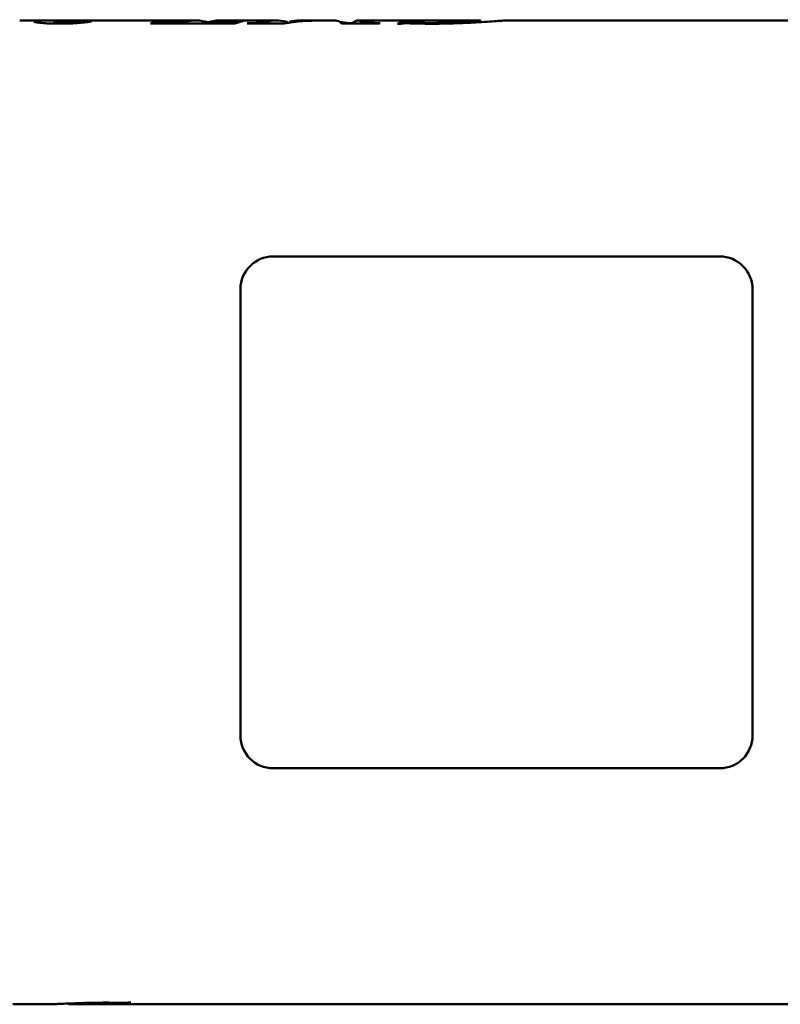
# Model space of a CAD drawing. Header units: millimetres. Extents: x 1101 to 1524, y 677 to 1180.
# Tile 2 of 4: x 1223 to 1339, y 823 to 973. Entities that reach past the tile are written whole.
import ezdxf

# ---------------------------------------------------------------- set-up
doc = ezdxf.new("R2010")
doc.units = ezdxf.units.MM
doc.header["$LTSCALE"] = 6.25
doc.layers.add('Widoczne (ISO)', color=7, linetype='Continuous', lineweight=50)

msp = doc.modelspace()

# ---------------------------------------------------------------- linework, layer by layer
at = {"layer": 'Widoczne (ISO)'}
for p, q in [((1222.74, 973.07), (1227.36, 973.07)), ((1228.03, 972.98), (1228.03, 972.6)), ((1229.44, 973.07), (1249.59, 973.07)), ((1233.2, 972.95), (1233.2, 972.86)), ((1255.53, 972.63), (1242.67, 972.63)), ((1243.88, 972.98), (1243.88, 972.63)), ((1243.88, 972.98), (1244.3, 972.98)), ((1244.28, 972.94), (1244.28, 972.63)), ((1247.56, 972.74), (1247.56, 972.63)), ((1251.11, 972.74), (1251.11, 972.63)), ((1251.3, 972.8), (1251.3, 972.8)), ((1253.15, 973.07), (1261.82, 973.07)), ((1256.34, 972.98), (1256.8, 972.98)), ((1256.34, 972.98), (1256.34, 972.88)), ((1263.01, 972.63), (1257.4, 972.63)), ((1257.54, 972.68), (1257.54, 972.63)), ((1263.53, 972.8), (1263.53, 972.71)), ((1263.81, 972.88), (1263.81, 972.75)), ((1265.35, 973.07), (1267.51, 973.07)), ((1268.61, 973.07), (1270.89, 973.07)), ((1277.48, 972.63), (1271.77, 972.63)), ((1272.93, 972.66), (1273.41, 972.66)), ((1272.93, 972.66), (1272.93, 972.63)), ((1273.41, 972.66), (1273.41, 972.63)), ((1274.27, 973.07), (1276.49, 973.07)), ((1274.88, 972.86), (1274.88, 972.63)), ((1275.41, 972.76), (1275.41, 972.63)), ((1277.4, 973.07), (1280.81, 973.07)), ((1280.73, 972.59), (1280.3, 972.59)), ((1287.69, 973.07), (1280.8, 973.07)), ((1281.4, 973), (1281.4, 972.65)), ((1281.4, 973), (1281.82, 973)), ((1281.82, 973), (1281.82, 972.65)), ((1287.7, 973.07), (1292.65, 973.07)), ((1292.92, 973.03), (1292.92, 972.83)), ((1296.6, 973.07), (1343.65, 973.07)), ((1261.35, 937.13), (1329.35, 937.13)), ((1256.35, 864.13), (1256.35, 932.13)), ((1334.35, 932.13), (1334.35, 864.13)), ((1329.35, 859.13), (1261.35, 859.13)), ((1221.67, 823.17), (1227.48, 823.17)), ((1230.18, 823.21), (1230.18, 823.29)), ((1230.47, 823.17), (1241.29, 823.17)), ((1238.51, 823.21), (1238.51, 823.38)), ((1238.82, 823.21), (1238.51, 823.21)), ((1238.82, 823.21), (1238.82, 823.39)), ((1239.32, 823.42), (1239.64, 823.42)), ((1241.36, 823.18), (1241.36, 823.19)), ((1243.22, 823.17), (1243.72, 823.17)), ((1243.24, 823.2), (1243.83, 823.2)), ((1244.41, 823.17), (1244.41, 823.18)), ((1246.35, 823.17), (1248.3, 823.17)), ((1250.27, 823.17), (1252.57, 823.17)), ((1252.58, 823.18), (1252.58, 823.2)), ((1254.72, 823.17), (1257.73, 823.17)), ((1257.83, 823.18), (1257.83, 823.19)), ((1260.03, 823.17), (1262.24, 823.17)), ((1260.11, 823.2), (1260.64, 823.2)), ((1264.48, 823.17), (1267.19, 823.17)), ((1267.29, 823.18), (1267.29, 823.19)), ((1269.27, 823.18), (1269.27, 823.2)), ((1269.38, 823.2), (1269.93, 823.2)), ((1269.52, 823.18), (1269.52, 823.2)), ((1269.61, 823.17), (1271.59, 823.17)), ((1270.22, 823.18), (1270.22, 823.18)), ((1271.66, 823.18), (1271.66, 823.2)), ((1273.99, 823.17), (1343.65, 823.17))]:
    msp.add_line(p, q, dxfattribs=at)
for centre, start, end in [((1261.35, 932.13), 90, 180), ((1329.35, 932.13), 0, 90), ((1261.35, 864.13), 180, 270), ((1329.35, 864.13), 270, 0)]:
    msp.add_arc(centre, 5, start, end, dxfattribs=at)
for centre, major_axis, ratio, start_param, end_param in [((1223.32, 898.13), (-169.89, 0), 0.441176, 4.651558, 4.654179), ((1244.96, 898.13), (0, -74.95), 0.281818, 3.192641, 3.250388), ((1249.59, 898.13), (0, -74.95), 0.286334, 3.075543, 3.236538), ((1253.15, 898.13), (0, 74.95), 0.286645, 0, 0.094946), ((1257.92, 898.13), (0, 74.95), 0.293939, 0.051049, 0.108796), ((1260.11, 898.13), (0, -74.95), 0.333333, 3.244601, 3.250388), ((1261.82, 898.13), (0, -74.95), 0.284439, 3.074844, 3.211687), ((1268.61, 898.13), (0, 74.95), 0.688466, 0, 0.108796), ((1267.51, 898.13), (0, -74.95), 0.689042, 3.130953, 3.213436), ((1265.35, 898.13), (0, 74.95), 0.287154, 0, 0.071843), ((1270.89, 898.13), (0, -74.95), 0.108205, 3.032797, 3.141593), ((1267.51, 898.13), (0, -74.95), 0.689042, 3.036505, 3.064031), ((1274.27, 898.13), (0, 74.95), 0.108422, 6.207845, 6.388273), ((1276.49, 898.13), (0, -74.95), 0.286241, 3.120629, 3.216933), ((1277.4, 898.13), (0, 74.95), 0.290608, 0, 0.091267), ((1280.19, 898.13), (0, 74.95), 0.333333, 0.103008, 0.108796), ((1282.12, 898.13), (0, -74.95), 0.21374, 3.18653, 3.255302), ((1280.81, 898.13), (0, -74.95), 0.272727, 3.14097, 3.142215), ((1287.7, 898.13), (0, 74.95), 0.272727, 0, 0.000623), ((1238.36, 898.13), (0, 74.95), 0.21374, 3.170403, 3.221892), ((1239.86, 898.13), (0, -74.95), 0.307692, 0.01468, 0.018081), ((1233.46, 898.13), (-377.25, 0), 0.198675, 1.588877, 1.596728), ((1243.22, 898.13), (0, 74.95), 0.315582, 3.117254, 3.167524), ((1256.79, 898.13), (0, -74.95), 0.235294, 0.014418, 0.018866), ((1249.14, 898.13), (-423.33, 0), 0.177049, 1.589662, 1.596728), ((1260.03, 898.13), (0, 74.95), 0.314845, 3.117215, 3.167524), ((1262.24, 898.13), (0, -74.95), 0.307971, 0, 0.021614), ((1216.37, 898.13), (-2145.44, 0), 0.034934, 1.59241, 1.593457), ((1264.48, 898.13), (0, 74.95), 0.3, 3.119403, 3.164253), ((1265.93, 898.13), (0, -74.95), 0.285714, 0.01468, 0.019259), ((1257.57, 898.13), (-455.58, 0), 0.164516, 1.590055, 1.596728), ((1269.37, 898.13), (0, 74.95), 0.282908, 3.116827, 3.136782), ((1269.37, 898.13), (0, 74.95), 0.285714, 3.148293, 3.167524)]:
    msp.add_ellipse(centre, major_axis=major_axis, ratio=ratio, start_param=start_param, end_param=end_param, dxfattribs=at)
for points, knots in [([(1227.71, 973.07), (1227.1, 973.08), (1226.42, 973.07), (1225.73, 973.05), (1225.38, 973.03), (1225.01, 972.97), (1224.93, 972.94), (1224.93, 972.91)], [-1.000625, -1.000625, -1.000625, -1.000625, -0.40436, -0.40436, -0.158001, -0.158001, 0, 0, 0, 0]), ([(1228.86, 972.6), (1228.5, 972.6), (1228.14, 972.6), (1227.4, 972.62), (1227.02, 972.64), (1226.19, 972.69), (1225.85, 972.73), (1225.42, 972.78), (1225.24, 972.8), (1224.99, 972.86), (1224.93, 972.88), (1224.93, 972.91)], [0, 0, 0, 0, 0.1084356, 0.1084356, 0.2304336, 0.2304336, 0.4027975, 0.4027975, 0.6039757, 0.6039757, 0.8050438, 0.8050438, 0.8050438, 0.8050438]), ([(1228.03, 972.98), (1228.03, 973.01), (1228.15, 973.04), (1228.54, 973.06), (1228.78, 973.08), (1229.44, 973.08)], [-1.0777509, -1.0777509, -1.0777509, -1.0777509, -0.5876789, -0.5876789, -0.2296382, -0.2296382, -0.2296382, -0.2296382]), ([(1228.03, 972.98), (1228.03, 972.97), (1228.07, 972.95), (1228.28, 972.91), (1228.43, 972.89), (1228.78, 972.87), (1229.02, 972.85), (1229.51, 972.83), (1229.67, 972.83), (1230.03, 972.82), (1230.21, 972.82), (1230.39, 972.82)], [0, 0, 0, 0, 0.0945251, 0.0945251, 0.1839729, 0.1839729, 0.2503029, 0.2503029, 0.2815516, 0.2815516, 0.3148956, 0.3148956, 0.3148956, 0.3148956]), ([(1232.05, 972.73), (1231.69, 972.7), (1231.29, 972.67), (1230.84, 972.64), (1230.54, 972.63), (1230.23, 972.62), (1229.91, 972.61), (1229.57, 972.6), (1229.22, 972.6), (1228.86, 972.6)], [0, 0, 0, 0, 0.1485507, 0.1485507, 0.1485507, 0.2477039, 0.2477039, 0.2477039, 0.3532181, 0.3532181, 0.3532181, 0.3532181]), ([(1230.39, 972.82), (1230.77, 972.82), (1231.12, 972.83), (1231.47, 972.84), (1231.81, 972.85), (1232.12, 972.87), (1232.39, 972.88), (1232.71, 972.9), (1232.97, 972.93), (1233.2, 972.95)], [0, 0, 0, 0, 0.111392, 0.111392, 0.111392, 0.2236781, 0.2236781, 0.2236781, 0.35119, 0.35119, 0.35119, 0.35119]), ([(1233.65, 972.94), (1233.48, 972.91), (1233.27, 972.87), (1232.75, 972.8), (1232.44, 972.76), (1232.05, 972.73)], [0, 0, 0, 0, 0.1559955, 0.1559955, 0.3122666, 0.3122666, 0.3122666, 0.3122666]), ([(1244.3, 972.98), (1244.29, 972.97), (1244.29, 972.97), (1244.28, 972.96), (1244.28, 972.96), (1244.28, 972.95), (1244.28, 972.94)], [0, 0, 0, 0, 0.03184245, 0.03184245, 0.03184245, 0.05997092, 0.05997092, 0.05997092, 0.05997092]), ([(1244.28, 972.94), (1244.28, 972.93), (1244.31, 972.9), (1244.5, 972.86), (1244.63, 972.84), (1245.04, 972.8), (1245.29, 972.79), (1245.74, 972.77), (1246.05, 972.76), (1246.74, 972.74), (1247.16, 972.74), (1247.56, 972.74)], [0, 0, 0, 0, 0.0965142, 0.0965142, 0.1806184, 0.1806184, 0.291336, 0.291336, 0.4669429, 0.4669429, 0.6927457, 0.6927457, 0.6927457, 0.6927457]), ([(1251.01, 972.91), (1251.08, 972.9), (1251.15, 972.88), (1251.25, 972.84), (1251.3, 972.82), (1251.3, 972.8)], [0, 0, 0, 0, 0.0760048, 0.0760048, 0.1515188, 0.1515188, 0.1515188, 0.1515188]), ([(1251.11, 972.74), (1251.65, 972.74), (1252.19, 972.75), (1253.15, 972.77), (1253.57, 972.78), (1254.28, 972.82), (1254.73, 972.84), (1255.66, 972.92), (1256.03, 972.95), (1256.34, 972.98)], [0, 0, 0, 0, 0.1607151, 0.1607151, 0.2979185, 0.2979185, 0.403675, 0.403675, 0.4905873, 0.4905873, 0.4905873, 0.4905873]), ([(1257.54, 972.68), (1257.88, 972.68), (1258.23, 972.68), (1258.79, 972.7), (1259.01, 972.71), (1259.34, 972.73), (1259.5, 972.74), (1259.96, 972.81), (1260.17, 972.85), (1260.33, 972.89)], [0, 0, 0, 0, 0.1006665, 0.1006665, 0.1735115, 0.1735115, 0.2212867, 0.2212867, 0.2934034, 0.2934034, 0.2934034, 0.2934034]), ([(1263.24, 972.91), (1263.31, 972.89), (1263.38, 972.87), (1263.49, 972.84), (1263.53, 972.82), (1263.53, 972.8)], [0, 0, 0, 0, 0.0740872, 0.0740872, 0.1476956, 0.1476956, 0.1476956, 0.1476956]), ([(1275.41, 972.76), (1275.63, 972.74), (1275.87, 972.72), (1276.26, 972.7), (1276.42, 972.69), (1276.98, 972.68), (1277.33, 972.68), (1277.62, 972.68)], [0, 0, 0, 0, 0.0977459, 0.0977459, 0.156697, 0.156697, 0.2222891, 0.2222891, 0.2222891, 0.2222891]), ([(1281.71, 972.65), (1281.59, 972.65), (1281.47, 972.65), (1281.35, 972.65), (1281.24, 972.64), (1281.13, 972.63), (1281.04, 972.63), (1280.92, 972.62), (1280.82, 972.6), (1280.73, 972.59)], [0, 0, 0, 0, 0.0373587, 0.0373587, 0.0373587, 0.0749343, 0.0749343, 0.0749343, 0.1182243, 0.1182243, 0.1182243, 0.1182243]), ([(1282.68, 972.64), (1282.52, 972.64), (1282.35, 972.64), (1282.01, 972.65), (1281.83, 972.65), (1281.71, 972.65)], [0, 0, 0, 0, 0.0492061, 0.0492061, 0.1031297, 0.1031297, 0.1031297, 0.1031297]), ([(1281.82, 973), (1281.84, 972.97), (1281.92, 972.93), (1282.22, 972.86), (1282.38, 972.84), (1282.84, 972.78), (1283.13, 972.76), (1283.69, 972.72), (1284.03, 972.71), (1284.71, 972.69), (1285.06, 972.69), (1285.4, 972.69)], [0, 0, 0, 0, 0.1883373, 0.1883373, 0.305719, 0.305719, 0.4331209, 0.4331209, 0.5811268, 0.5811268, 0.7222059, 0.7222059, 0.7222059, 0.7222059]), ([(1284.21, 972.6), (1283.99, 972.6), (1283.69, 972.61), (1283.18, 972.62), (1282.92, 972.63), (1282.68, 972.64)], [0, 0, 0, 0, 0.0657178, 0.0657178, 0.1261645, 0.1261645, 0.1261645, 0.1261645]), ([(1285.51, 972.59), (1285.28, 972.59), (1285.06, 972.59), (1284.84, 972.59), (1284.63, 972.59), (1284.42, 972.6), (1284.21, 972.6)], [0, 0, 0, 0, 0.0669384, 0.0669384, 0.0669384, 0.1294847, 0.1294847, 0.1294847, 0.1294847]), ([(1292.92, 973.03), (1292.92, 973.04), (1292.91, 973.05), (1292.86, 973.06), (1292.83, 973.07), (1292.74, 973.07), (1292.66, 973.08), (1292.46, 973.07), (1292.32, 973.07), (1291.77, 973.03), (1291.23, 972.99), (1290.34, 972.91), (1290.03, 972.89), (1288.82, 972.8), (1287.99, 972.75), (1287.08, 972.72), (1286.71, 972.71), (1286.01, 972.69), (1285.71, 972.69), (1285.4, 972.69)], [-0.8109123, -0.8109123, -0.8109123, -0.8109123, -0.7694082, -0.7694082, -0.7309137, -0.7309137, -0.676904, -0.676904, -0.6126912, -0.6126912, -0.4605335, -0.4605335, -0.3887661, -0.3887661, -0.2114739, -0.2114739, -0.092169, -0.092169, 0, 0, 0, 0]), ([(1292.66, 972.82), (1291.98, 972.78), (1291.27, 972.74), (1290.51, 972.7), (1289.63, 972.66), (1288.72, 972.63), (1287.77, 972.61), (1287.02, 972.6), (1286.27, 972.59), (1285.51, 972.59)], [0, 0, 0, 0, 0.2492662, 0.2492662, 0.2492662, 0.5382301, 0.5382301, 0.5382301, 0.7662242, 0.7662242, 0.7662242, 0.7662242]), ([(1296.6, 973.07), (1296.57, 973.07), (1296.54, 973.07), (1296.32, 973.07), (1296.03, 973.04), (1295.26, 972.99), (1294.82, 972.96), (1293.82, 972.89), (1293.25, 972.85), (1292.66, 972.82)], [0.1254324, 0.1254324, 0.1254324, 0.1254324, 0.1891415, 0.1891415, 0.4443338, 0.4443338, 0.6656484, 0.6656484, 0.888077, 0.888077, 0.888077, 0.888077]), ([(1227.48, 823.17), (1227.49, 823.17), (1227.49, 823.17), (1227.63, 823.18), (1227.85, 823.18), (1228.42, 823.21), (1228.75, 823.23), (1229.5, 823.26), (1229.93, 823.28), (1230.38, 823.3)], [0.1312744, 0.1312744, 0.1312744, 0.1312744, 0.1448433, 0.1448433, 0.3329799, 0.3329799, 0.4983942, 0.4983942, 0.6657899, 0.6657899, 0.6657899, 0.6657899]), ([(1235.82, 823.36), (1235.59, 823.36), (1235.36, 823.36), (1234.85, 823.36), (1234.58, 823.35), (1233.91, 823.33), (1233.28, 823.31), (1232.36, 823.26), (1232.12, 823.25), (1231.45, 823.21), (1231.08, 823.19), (1230.69, 823.18), (1230.58, 823.18), (1230.4, 823.17), (1230.34, 823.18), (1230.25, 823.18), (1230.23, 823.19), (1230.19, 823.2), (1230.18, 823.2), (1230.18, 823.21)], [0, 0, 0, 0, 0.0688992, 0.0688992, 0.1548671, 0.1548671, 0.2876193, 0.2876193, 0.3421404, 0.3421404, 0.4547561, 0.4547561, 0.5129767, 0.5129767, 0.5654637, 0.5654637, 0.6020218, 0.6020218, 0.6420829, 0.6420829, 0.6420829, 0.6420829]), ([(1230.38, 823.3), (1230.93, 823.32), (1231.52, 823.34), (1232.15, 823.36), (1232.77, 823.38), (1233.42, 823.4), (1234.09, 823.41), (1234.63, 823.41), (1235.19, 823.42), (1235.74, 823.42)], [0, 0, 0, 0, 0.2051274, 0.2051274, 0.2051274, 0.4080071, 0.4080071, 0.4080071, 0.5744855, 0.5744855, 0.5744855, 0.5744855]), ([(1235.74, 823.42), (1235.91, 823.42), (1236.08, 823.42), (1236.24, 823.42), (1236.4, 823.41), (1236.56, 823.41), (1236.71, 823.41)], [0, 0, 0, 0, 0.05020378, 0.05020378, 0.05020378, 0.09711198, 0.09711198, 0.09711198, 0.09711198]), ([(1238.51, 823.21), (1238.48, 823.22), (1238.39, 823.25), (1238, 823.3), (1237.82, 823.31), (1237.45, 823.33), (1237.2, 823.34), (1236.57, 823.36), (1236.2, 823.36), (1235.82, 823.36)], [0, 0, 0, 0, 0.187837, 0.187837, 0.3182075, 0.3182075, 0.4965603, 0.4965603, 0.7234003, 0.7234003, 0.7234003, 0.7234003]), ([(1236.71, 823.41), (1236.85, 823.41), (1237.03, 823.41), (1237.16, 823.41), (1237.38, 823.4), (1237.64, 823.4), (1237.86, 823.39)], [0, 0, 0, 0, 0.0412532, 0.0412532, 0.0412532, 0.1116942, 0.1116942, 0.1116942, 0.1116942]), ([(1237.86, 823.39), (1238, 823.39), (1238.16, 823.39), (1238.3, 823.39), (1238.4, 823.38), (1238.5, 823.38), (1238.58, 823.38)], [0, 0, 0, 0, 0.04325392, 0.04325392, 0.04325392, 0.07191674, 0.07191674, 0.07191674, 0.07191674]), ([(1238.58, 823.38), (1238.68, 823.38), (1238.77, 823.38), (1238.85, 823.39), (1238.94, 823.39), (1239.02, 823.39), (1239.09, 823.4), (1239.18, 823.4), (1239.25, 823.41), (1239.32, 823.42)], [0, 0, 0, 0, 0.02810366, 0.02810366, 0.02810366, 0.05618255, 0.05618255, 0.05618255, 0.08859231, 0.08859231, 0.08859231, 0.08859231]), ([(1241.36, 823.18), (1241.36, 823.18), (1241.35, 823.18), (1241.3, 823.18), (1241.27, 823.18), (1241.2, 823.18), (1241.14, 823.18), (1240.97, 823.18), (1240.88, 823.18), (1240.63, 823.18), (1240.4, 823.18), (1240.2, 823.18)], [0, 0, 0, 0, 0.0213869, 0.0213869, 0.0480416, 0.0480416, 0.1176353, 0.1176353, 0.2212901, 0.2212901, 0.4313314, 0.4313314, 0.4313314, 0.4313314]), ([(1241.29, 823.17), (1241.29, 823.17), (1241.29, 823.17), (1241.32, 823.17), (1241.36, 823.18), (1241.36, 823.18)], [0.03979087, 0.03979087, 0.03979087, 0.03979087, 0.04436295, 0.04436295, 0.08595871, 0.08595871, 0.08595871, 0.08595871]), ([(1243.72, 823.17), (1243.84, 823.17), (1243.96, 823.18), (1244.27, 823.18), (1244.47, 823.18), (1244.67, 823.19)], [0.3327596, 0.3327596, 0.3327596, 0.3327596, 0.4052106, 0.4052106, 0.5071467, 0.5071467, 0.5071467, 0.5071467]), ([(1244.41, 823.17), (1244.31, 823.18), (1244.19, 823.18), (1244.05, 823.18), (1244.04, 823.18), (1244.03, 823.18)], [0, 0, 0, 0, 0.03453881, 0.03453881, 0.03758661, 0.03758661, 0.03758661, 0.03758661]), ([(1244.58, 823.17), (1244.56, 823.17), (1244.53, 823.17), (1244.5, 823.17), (1244.47, 823.17), (1244.44, 823.17), (1244.41, 823.17)], [0, 0, 0, 0, 0.00843769, 0.00843769, 0.00843769, 0.01840082, 0.01840082, 0.01840082, 0.01840082]), ([(1245.5, 823.18), (1245.43, 823.18), (1245.36, 823.18), (1245.24, 823.18), (1245.18, 823.18), (1245.05, 823.18), (1245, 823.18), (1244.91, 823.18), (1244.84, 823.18), (1244.76, 823.18), (1244.74, 823.17), (1244.68, 823.17), (1244.66, 823.17), (1244.62, 823.17), (1244.6, 823.17), (1244.58, 823.17)], [0, 0, 0, 0, 0.0201625, 0.0201625, 0.0394371, 0.0394371, 0.07506, 0.07506, 0.1406061, 0.1406061, 0.157795, 0.157795, 0.1645281, 0.1645281, 0.1709653, 0.1709653, 0.1709653, 0.1709653]), ([(1244.67, 823.19), (1244.8, 823.19), (1244.96, 823.19), (1245.21, 823.2), (1245.3, 823.2), (1245.49, 823.2), (1245.58, 823.2), (1245.67, 823.2)], [0, 0, 0, 0, 0.057436, 0.057436, 0.0867643, 0.0867643, 0.1148916, 0.1148916, 0.1148916, 0.1148916]), ([(1246.07, 823.18), (1246.01, 823.18), (1245.93, 823.18), (1245.78, 823.18), (1245.72, 823.18), (1245.61, 823.18), (1245.55, 823.18), (1245.5, 823.18)], [0, 0, 0, 0, 0.03576669, 0.03576669, 0.05400249, 0.05400249, 0.07154055, 0.07154055, 0.07154055, 0.07154055]), ([(1245.67, 823.2), (1245.77, 823.2), (1245.87, 823.2), (1246.05, 823.2), (1246.13, 823.2), (1246.25, 823.19), (1246.32, 823.19), (1246.42, 823.19), (1246.44, 823.19), (1246.48, 823.18), (1246.49, 823.18), (1246.49, 823.18)], [0, 0, 0, 0, 0.029532, 0.029532, 0.0580289, 0.0580289, 0.0804485, 0.0804485, 0.0947964, 0.0947964, 0.1113436, 0.1113436, 0.1113436, 0.1113436]), ([(1246.49, 823.18), (1246.49, 823.18), (1246.46, 823.18), (1246.32, 823.17), (1246.22, 823.18), (1246.07, 823.18)], [0, 0, 0, 0, 0.0764863, 0.0764863, 0.1530655, 0.1530655, 0.1530655, 0.1530655]), ([(1248.3, 823.17), (1248.66, 823.17), (1249.02, 823.18), (1249.62, 823.18), (1250.1, 823.19), (1251.18, 823.2), (1251.69, 823.2), (1252.21, 823.2)], [0.707325, 0.707325, 0.707325, 0.707325, 1.081493, 1.081493, 1.49245, 1.49245, 1.839457, 1.839457, 1.839457, 1.839457]), ([(1251.06, 823.18), (1250.97, 823.18), (1250.89, 823.18), (1250.47, 823.17), (1250.15, 823.17), (1249.85, 823.18), (1249.8, 823.18), (1249.74, 823.18)], [-0.7554847, -0.7554847, -0.7554847, -0.7554847, -0.7031799, -0.7031799, -0.4580902, -0.4580902, -0.40614, -0.40614, -0.40614, -0.40614]), ([(1251.85, 823.19), (1251.7, 823.19), (1251.56, 823.19), (1251.42, 823.19), (1251.29, 823.19), (1251.17, 823.19), (1251.06, 823.18)], [0, 0, 0, 0, 0.04408313, 0.04408313, 0.04408313, 0.08569666, 0.08569666, 0.08569666, 0.08569666]), ([(1252.58, 823.18), (1252.58, 823.18), (1252.56, 823.18), (1252.46, 823.18), (1252.41, 823.18), (1252.26, 823.19), (1252.18, 823.19), (1252.06, 823.19), (1252.02, 823.19), (1251.94, 823.19), (1251.89, 823.19), (1251.85, 823.19)], [-0.1516453, -0.1516453, -0.1516453, -0.1516453, -0.090144, -0.090144, -0.053124, -0.053124, -0.0258884, -0.0258884, -0.0130532, -0.0130532, 0, 0, 0, 0]), ([(1252.21, 823.2), (1252.58, 823.2), (1252.93, 823.2), (1253.49, 823.19), (1253.76, 823.19), (1254.24, 823.18), (1254.4, 823.18), (1254.6, 823.18), (1254.66, 823.17), (1254.71, 823.17), (1254.71, 823.17), (1254.72, 823.17)], [0, 0, 0, 0, 0.1098356, 0.1098356, 0.1797962, 0.1797962, 0.2426454, 0.2426454, 0.2898617, 0.2898617, 0.2943191, 0.2943191, 0.2943191, 0.2943191]), ([(1257.83, 823.18), (1257.83, 823.18), (1257.82, 823.18), (1257.8, 823.18), (1257.79, 823.18), (1257.78, 823.18), (1257.76, 823.18), (1257.75, 823.18), (1257.74, 823.18), (1257.72, 823.18), (1257.68, 823.18), (1257.63, 823.18), (1257.58, 823.18), (1257.57, 823.18), (1257.55, 823.18), (1257.54, 823.18), (1257.5, 823.18), (1257.45, 823.18), (1257.38, 823.18), (1257.28, 823.18), (1257.15, 823.18), (1257.04, 823.18)], [0, 0, 0, 0, 0.01624409, 0.01624409, 0.01624409, 0.02322661, 0.02322661, 0.02322661, 0.02617663, 0.02617663, 0.02617663, 0.03564246, 0.03564246, 0.03564246, 0.03831666, 0.03831666, 0.03831666, 0.04590453, 0.04590453, 0.04590453, 0.058333, 0.058333, 0.058333, 0.058333]), ([(1257.73, 823.17), (1257.73, 823.17), (1257.73, 823.17), (1257.79, 823.17), (1257.83, 823.18), (1257.83, 823.18)], [0.05401006, 0.05401006, 0.05401006, 0.05401006, 0.05836872, 0.05836872, 0.12988202, 0.12988202, 0.12988202, 0.12988202]), ([(1267.29, 823.18), (1267.29, 823.18), (1267.29, 823.18), (1267.27, 823.18), (1267.26, 823.18), (1267.22, 823.18), (1267.2, 823.18), (1267.15, 823.18), (1267.11, 823.18), (1267, 823.18), (1266.92, 823.18), (1266.62, 823.18), (1266.4, 823.18), (1266.24, 823.18)], [0, 0, 0, 0, 0.0107015, 0.0107015, 0.020574, 0.020574, 0.0380195, 0.0380195, 0.0911895, 0.0911895, 0.1744697, 0.1744697, 0.2815967, 0.2815967, 0.2815967, 0.2815967]), ([(1267.19, 823.17), (1267.19, 823.17), (1267.2, 823.17), (1267.23, 823.17), (1267.25, 823.18), (1267.28, 823.18), (1267.29, 823.18), (1267.29, 823.18)], [0.05211332, 0.05211332, 0.05211332, 0.05211332, 0.05866359, 0.05866359, 0.09263546, 0.09263546, 0.11685047, 0.11685047, 0.11685047, 0.11685047]), ([(1269.27, 823.18), (1269.41, 823.17), (1269.56, 823.17), (1269.86, 823.17), (1270.04, 823.18), (1270.22, 823.18)], [0, 0, 0, 0, 0.0631286, 0.0631286, 0.1253784, 0.1253784, 0.1253784, 0.1253784]), ([(1269.52, 823.18), (1269.86, 823.18), (1270.26, 823.18), (1270.84, 823.19), (1271.11, 823.19), (1271.72, 823.2), (1271.98, 823.2), (1272.24, 823.2)], [0, 0, 0, 0, 0.1381689, 0.1381689, 0.2054721, 0.2054721, 0.2538787, 0.2538787, 0.2538787, 0.2538787]), ([(1270.82, 823.18), (1270.72, 823.18), (1270.61, 823.18), (1270.51, 823.18), (1270.41, 823.18), (1270.31, 823.18), (1270.22, 823.18)], [0, 0, 0, 0, 0.03114087, 0.03114087, 0.03114087, 0.06280976, 0.06280976, 0.06280976, 0.06280976]), ([(1270.82, 823.18), (1270.91, 823.18), (1270.99, 823.18), (1271.16, 823.18), (1271.23, 823.18), (1271.36, 823.18), (1271.44, 823.18), (1271.57, 823.17), (1271.6, 823.17), (1271.65, 823.18), (1271.66, 823.18), (1271.66, 823.18)], [0, 0, 0, 0, 0.0264827, 0.0264827, 0.0532135, 0.0532135, 0.0789925, 0.0789925, 0.101305, 0.101305, 0.1294271, 0.1294271, 0.1294271, 0.1294271]), ([(1272.24, 823.2), (1272.43, 823.2), (1272.62, 823.2), (1272.99, 823.2), (1273.15, 823.19), (1273.49, 823.19), (1273.62, 823.18), (1273.81, 823.18), (1273.88, 823.18), (1273.95, 823.18), (1273.97, 823.17), (1273.99, 823.17)], [0, 0, 0, 0, 0.0575307, 0.0575307, 0.1146582, 0.1146582, 0.1951108, 0.1951108, 0.2849099, 0.2849099, 0.3444523, 0.3444523, 0.3444523, 0.3444523])]:
    msp.add_open_spline(points, degree=3, knots=knots, dxfattribs=at)
for points in [[(1227.71, 973.07), (1227.95, 973.07), (1228.26, 973.07), (1228.61, 973.06)], [(1252.58, 823.18), (1252.58, 823.18), (1252.58, 823.17), (1252.57, 823.17)]]:
    msp.add_open_spline(points, degree=3, dxfattribs=at)

doc.saveas('drawing.dxf')
